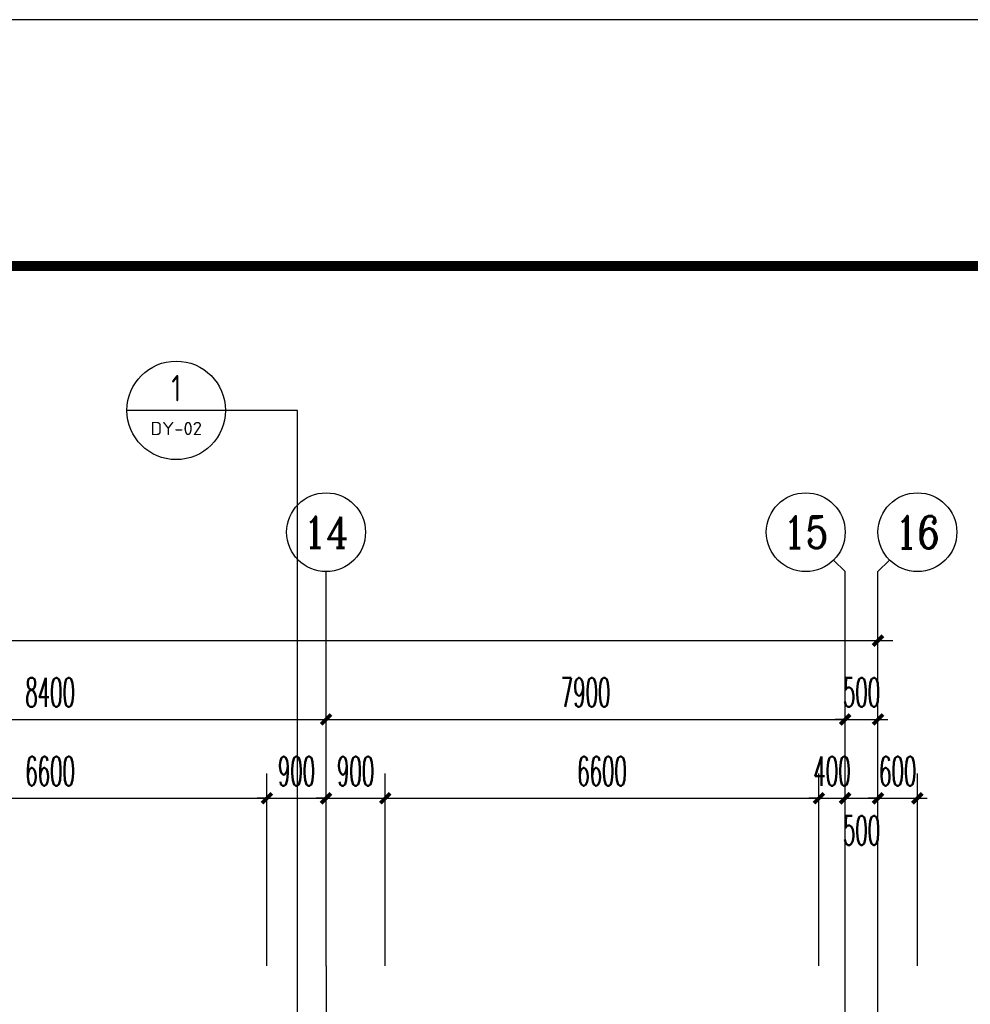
# Model space of a CAD drawing. Extents: x 1779708 to 7299578, y -1121471 to 88434.
# Tile 239 of 256: x 4385604 to 4400072, y -921429 to -906442. Entities that reach past the tile are written whole.
import ezdxf
from ezdxf.enums import TextEntityAlignment as Align

# ---------------------------------------------------------------- set-up
doc = ezdxf.new("R2010")
doc.units = 0
doc.header["$LTSCALE"] = 1000
doc.header["$MEASUREMENT"] = 0
doc.linetypes.add('DOTE', pattern=[2.42, 2, -0.2, 0.02, -0.2])
doc.layers.get('0').update_dxf_attribs({"linetype": 'CONTINUOUS'})
doc.layers.get('Defpoints').update_dxf_attribs({"linetype": 'CONTINUOUS'})
for name, color, linetype in [('AXIS', 3, 'CONTINUOUS'), ('AXIS_TEXT', 7, 'CONTINUOUS'), ('DIM_IDEN', 3, 'CONTINUOUS'), ('DOTE', 1, 'DOTE'), ('PUB_DIM', 3, 'CONTINUOUS'), ('PUB_TEXT', 7, 'CONTINUOUS'), ('PUB_TITLE', 4, 'CONTINUOUS'), ('修改', 6, 'CONTINUOUS'), ('室外构件', 4, 'CONTINUOUS')]:
    doc.layers.add(name, color=color, linetype=linetype)
doc.styles.add('_TCH_AXIS', font='COMPLEX', dxfattribs={"bigfont": 'GBCBIG'})
doc.styles.add('_TCH_DIM_T3', font='SIMPLEX.shx', dxfattribs={"width": 0.494118, "bigfont": 'GBCBIG.shx'})
doc.styles.add('COMPLEX', font='COMPLEX')
doc.styles.get("Standard").update_dxf_attribs({"font": 'GBENOR', "bigfont": 'GBCBIG'})
doc.dimstyles.new('_TCH_ARCH&&150', dxfattribs={"dimtxt": 446.25, "dimasz": 150, "dimexe": 375, "dimexo": 450, "dimgap": 189.375, "dimtad": 1, "dimdec": 0, "dimzin": 0, "dimdsep": 46, "dimtxsty": '_TCH_DIM_T3', "dimblk": 'ARCHTICK', "dimcen": 0.09, "dimdle": 225, "dimclrt": 7, "dimazin": 2, "dimtfac": 1, "dimtdec": 0, "dimtix": 1, "dimtmove": 2, "dimatfit": 3, "dimfxl": 250, "dimtolj": 1, "dimtzin": 0, "dimarcsym": 0})

# ---------------------------------------------------------------- blocks, each defined once
blk = doc.blocks.new('_AXISO')
blk.add_circle((0, 0), 0.5)
at = {"layer": 'AXIS_TEXT', "style": 'COMPLEX', "width": 1.041667}
blk.add_attdef('A', text='', height=0.56, dxfattribs=at).set_placement((-0.25, -0.28), (0.25, -0.28), align=Align.FIT)
blk = doc.blocks.new('_ArchTick')
at = {"color": 0, "linetype": 'ByBlock', "const_width": 0.4}
blk.add_lwpolyline([(-0.5, -0.5), (0.5, 0.5)], dxfattribs=at)
blk = doc.blocks.new('*D6806')
at = {"layer": 'AXIS', "color": 0, "lineweight": -2, "transparency": 16777216}
for p, q in [((9200, 149650), (9200, 154525)), ((84800, 149650), (84800, 154525)), ((8975, 154150), (85025, 154150))]:
    blk.add_line(p, q, dxfattribs=at)
at = {"layer": 'Defpoints', "color": 0, "transparency": 16777216}
for p in [(84800, 154150), (9200, 149200), (84800, 149200)]:
    blk.add_point(p, dxfattribs=at)
at = {"layer": 'AXIS', "color": 0, "lineweight": -2, "transparency": 16777216, "xscale": 150, "yscale": 150, "zscale": 150, "rotation": 180}
blk.add_blockref('_ArchTick', (9200, 154150), dxfattribs=at)
at = {"layer": 'AXIS', "color": 0, "lineweight": -2, "transparency": 16777216, "xscale": 150, "yscale": 150, "zscale": 150}
blk.add_blockref('_ArchTick', (84800, 154150), dxfattribs=at)
at = {"layer": 'AXIS', "color": 7, "transparency": 16777216, "insert": (47000, 154563), "char_height": 446.2, "attachment_point": 5, "style": '_TCH_DIM_T3'}
blk.add_mtext('\\A1;75600', dxfattribs=at)
blk = doc.blocks.new('*D6819')
at = {"layer": 'AXIS', "color": 0, "lineweight": -2, "transparency": 16777216}
for p, q in [((68000, 149650), (68000, 153325)), ((76400, 149650), (76400, 153325)), ((67775, 152950), (76625, 152950))]:
    blk.add_line(p, q, dxfattribs=at)
at = {"layer": 'Defpoints', "color": 0, "transparency": 16777216}
for p in [(76400, 152950), (68000, 149200), (76400, 149200)]:
    blk.add_point(p, dxfattribs=at)
at = {"layer": 'AXIS', "color": 0, "lineweight": -2, "transparency": 16777216, "xscale": 150, "yscale": 150, "zscale": 150, "rotation": 180}
blk.add_blockref('_ArchTick', (68000, 152950), dxfattribs=at)
at = {"layer": 'AXIS', "color": 0, "lineweight": -2, "transparency": 16777216, "xscale": 150, "yscale": 150, "zscale": 150}
blk.add_blockref('_ArchTick', (76400, 152950), dxfattribs=at)
at = {"layer": 'AXIS', "color": 7, "transparency": 16777216, "insert": (72200, 153363), "char_height": 446.2, "attachment_point": 5, "style": '_TCH_DIM_T3'}
blk.add_mtext('\\A1;8400', dxfattribs=at)
blk = doc.blocks.new('*D6820')
at = {"layer": 'AXIS', "color": 0, "lineweight": -2, "transparency": 16777216}
for p, q in [((76400, 149650), (76400, 153325)), ((84300, 149650), (84300, 153325)), ((76175, 152950), (84525, 152950))]:
    blk.add_line(p, q, dxfattribs=at)
at = {"layer": 'Defpoints', "color": 0, "transparency": 16777216}
for p in [(84300, 152950), (76400, 149200), (84300, 149200)]:
    blk.add_point(p, dxfattribs=at)
at = {"layer": 'AXIS', "color": 0, "lineweight": -2, "transparency": 16777216, "xscale": 150, "yscale": 150, "zscale": 150, "rotation": 180}
blk.add_blockref('_ArchTick', (76400, 152950), dxfattribs=at)
at = {"layer": 'AXIS', "color": 0, "lineweight": -2, "transparency": 16777216, "xscale": 150, "yscale": 150, "zscale": 150}
blk.add_blockref('_ArchTick', (84300, 152950), dxfattribs=at)
at = {"layer": 'AXIS', "color": 7, "transparency": 16777216, "insert": (80350, 153363), "char_height": 446.2, "attachment_point": 5, "style": '_TCH_DIM_T3'}
blk.add_mtext('\\A1;7900', dxfattribs=at)
blk = doc.blocks.new('*D6821')
at = {"layer": 'AXIS', "color": 0, "lineweight": -2, "transparency": 16777216}
for p, q in [((84300, 149650), (84300, 153325)), ((84800, 149650), (84800, 153325)), ((84300, 152950), (84150, 152950)), ((84300, 152950), (84800, 152950)), ((84800, 152950), (84950, 152950))]:
    blk.add_line(p, q, dxfattribs=at)
at = {"layer": 'Defpoints', "color": 0, "transparency": 16777216}
for p in [(84800, 152950), (84300, 149200), (84800, 149200)]:
    blk.add_point(p, dxfattribs=at)
at = {"layer": 'AXIS', "color": 0, "lineweight": -2, "transparency": 16777216, "xscale": 150, "yscale": 150, "zscale": 150}
blk.add_blockref('_ArchTick', (84300, 152950), dxfattribs=at)
at = {"layer": 'AXIS', "color": 0, "lineweight": -2, "transparency": 16777216, "xscale": 150, "yscale": 150, "zscale": 150, "rotation": 180}
blk.add_blockref('_ArchTick', (84800, 152950), dxfattribs=at)
at = {"layer": 'AXIS', "color": 7, "transparency": 16777216, "insert": (84550, 153363), "char_height": 446.2, "attachment_point": 5, "style": '_TCH_DIM_T3'}
blk.add_mtext('\\A1;500', dxfattribs=at)
blk = doc.blocks.new('A$C36B43F05')
at = {"layer": 'PUB_TITLE'}
blk.add_lwpolyline([(0, 0), (126150, 0), (126150, 178350), (0, 178350)], close=True, dxfattribs=at)
at = {"layer": 'PUB_TITLE', "const_width": 150}
blk.add_lwpolyline([(1500, 1500), (124650, 1500), (124650, 174600), (1500, 174600)], close=True, dxfattribs=at)
blk = doc.blocks.new('*D4635')
at = {"layer": 'Defpoints', "color": 0, "transparency": 16777216}
for p in [(4399267, -918293), (4398667, -921293), (4399267, -921293)]:
    blk.add_point(p, dxfattribs=at)
at = {"layer": 'PUB_DIM', "color": 0, "lineweight": -2, "transparency": 16777216}
for p, q in [((4398667, -920843), (4398667, -917918)), ((4399267, -920843), (4399267, -917918)), ((4398667, -918293), (4398517, -918293)), ((4398667, -918293), (4399267, -918293)), ((4399267, -918293), (4399417, -918293))]:
    blk.add_line(p, q, dxfattribs=at)
at = {"layer": 'PUB_DIM', "color": 0, "lineweight": -2, "transparency": 16777216, "xscale": 150, "yscale": 150, "zscale": 150}
blk.add_blockref('_ArchTick', (4398667, -918293), dxfattribs=at)
at = {"layer": 'PUB_DIM', "color": 0, "lineweight": -2, "transparency": 16777216, "xscale": 150, "yscale": 150, "zscale": 150, "rotation": 180}
blk.add_blockref('_ArchTick', (4399267, -918293), dxfattribs=at)
at = {"layer": 'PUB_DIM', "color": 7, "transparency": 16777216, "insert": (4398967, -917881), "char_height": 446.2, "attachment_point": 5, "style": '_TCH_DIM_T3'}
blk.add_mtext('\\A1;600', dxfattribs=at)
blk = doc.blocks.new('*D4636')
at = {"layer": 'Defpoints', "color": 0, "transparency": 16777216}
for p in [(4398667, -918293), (4398167, -921293), (4398667, -921293)]:
    blk.add_point(p, dxfattribs=at)
at = {"layer": 'PUB_DIM', "color": 0, "lineweight": -2, "transparency": 16777216}
for p, q in [((4398167, -920843), (4398167, -917918)), ((4398667, -920843), (4398667, -917918)), ((4397942, -918293), (4398892, -918293))]:
    blk.add_line(p, q, dxfattribs=at)
at = {"layer": 'PUB_DIM', "color": 0, "lineweight": -2, "transparency": 16777216, "xscale": 150, "yscale": 150, "zscale": 150, "rotation": 180}
blk.add_blockref('_ArchTick', (4398167, -918293), dxfattribs=at)
at = {"layer": 'PUB_DIM', "color": 0, "lineweight": -2, "transparency": 16777216, "xscale": 150, "yscale": 150, "zscale": 150}
blk.add_blockref('_ArchTick', (4398667, -918293), dxfattribs=at)
at = {"layer": 'PUB_DIM', "color": 7, "transparency": 16777216, "insert": (4398417, -918781), "char_height": 446.2, "attachment_point": 5, "style": '_TCH_DIM_T3'}
blk.add_mtext('\\A1;500', dxfattribs=at)
blk = doc.blocks.new('*D4637')
at = {"layer": 'Defpoints', "color": 0, "transparency": 16777216}
for p in [(4398167, -918293), (4397767, -921293), (4398167, -921293)]:
    blk.add_point(p, dxfattribs=at)
at = {"layer": 'PUB_DIM', "color": 0, "lineweight": -2, "transparency": 16777216}
for p, q in [((4397767, -920843), (4397767, -917918)), ((4398167, -920843), (4398167, -917918)), ((4397767, -918293), (4397617, -918293)), ((4397767, -918293), (4398167, -918293)), ((4398167, -918293), (4398317, -918293))]:
    blk.add_line(p, q, dxfattribs=at)
at = {"layer": 'PUB_DIM', "color": 0, "lineweight": -2, "transparency": 16777216, "xscale": 150, "yscale": 150, "zscale": 150}
blk.add_blockref('_ArchTick', (4397767, -918293), dxfattribs=at)
at = {"layer": 'PUB_DIM', "color": 0, "lineweight": -2, "transparency": 16777216, "xscale": 150, "yscale": 150, "zscale": 150, "rotation": 180}
blk.add_blockref('_ArchTick', (4398167, -918293), dxfattribs=at)
at = {"layer": 'PUB_DIM', "color": 7, "transparency": 16777216, "insert": (4397967, -917881), "char_height": 446.2, "attachment_point": 5, "style": '_TCH_DIM_T3'}
blk.add_mtext('\\A1;400', dxfattribs=at)
blk = doc.blocks.new('*D4638')
at = {"layer": 'Defpoints', "color": 0, "transparency": 16777216}
for p in [(4397767, -918293), (4391167, -921293), (4397767, -921293)]:
    blk.add_point(p, dxfattribs=at)
at = {"layer": 'PUB_DIM', "color": 0, "lineweight": -2, "transparency": 16777216}
for p, q in [((4391167, -920843), (4391167, -917918)), ((4397767, -920843), (4397767, -917918)), ((4390942, -918293), (4397992, -918293))]:
    blk.add_line(p, q, dxfattribs=at)
at = {"layer": 'PUB_DIM', "color": 0, "lineweight": -2, "transparency": 16777216, "xscale": 150, "yscale": 150, "zscale": 150, "rotation": 180}
blk.add_blockref('_ArchTick', (4391167, -918293), dxfattribs=at)
at = {"layer": 'PUB_DIM', "color": 0, "lineweight": -2, "transparency": 16777216, "xscale": 150, "yscale": 150, "zscale": 150}
blk.add_blockref('_ArchTick', (4397767, -918293), dxfattribs=at)
at = {"layer": 'PUB_DIM', "color": 7, "transparency": 16777216, "insert": (4394467, -917881), "char_height": 446.2, "attachment_point": 5, "style": '_TCH_DIM_T3'}
blk.add_mtext('\\A1;6600', dxfattribs=at)
blk = doc.blocks.new('*D4639')
at = {"layer": 'Defpoints', "color": 0, "transparency": 16777216}
for p in [(4391167, -918293), (4390267, -921293), (4391167, -921293)]:
    blk.add_point(p, dxfattribs=at)
at = {"layer": 'PUB_DIM', "color": 0, "lineweight": -2, "transparency": 16777216}
for p, q in [((4390267, -920843), (4390267, -917918)), ((4391167, -920843), (4391167, -917918)), ((4390267, -918293), (4390117, -918293)), ((4390267, -918293), (4391167, -918293)), ((4391167, -918293), (4391317, -918293))]:
    blk.add_line(p, q, dxfattribs=at)
at = {"layer": 'PUB_DIM', "color": 0, "lineweight": -2, "transparency": 16777216, "xscale": 150, "yscale": 150, "zscale": 150}
blk.add_blockref('_ArchTick', (4390267, -918293), dxfattribs=at)
at = {"layer": 'PUB_DIM', "color": 0, "lineweight": -2, "transparency": 16777216, "xscale": 150, "yscale": 150, "zscale": 150, "rotation": 180}
blk.add_blockref('_ArchTick', (4391167, -918293), dxfattribs=at)
at = {"layer": 'PUB_DIM', "color": 7, "transparency": 16777216, "insert": (4390717, -917881), "char_height": 446.2, "attachment_point": 5, "style": '_TCH_DIM_T3'}
blk.add_mtext('\\A1;900', dxfattribs=at)
blk = doc.blocks.new('*D4640')
at = {"layer": 'Defpoints', "color": 0, "transparency": 16777216}
for p in [(4390267, -918293), (4389367, -921293), (4390267, -921293)]:
    blk.add_point(p, dxfattribs=at)
at = {"layer": 'PUB_DIM', "color": 0, "lineweight": -2, "transparency": 16777216}
for p, q in [((4389367, -920843), (4389367, -917918)), ((4390267, -920843), (4390267, -917918)), ((4389367, -918293), (4389217, -918293)), ((4389367, -918293), (4390267, -918293)), ((4390267, -918293), (4390417, -918293))]:
    blk.add_line(p, q, dxfattribs=at)
at = {"layer": 'PUB_DIM', "color": 0, "lineweight": -2, "transparency": 16777216, "xscale": 150, "yscale": 150, "zscale": 150}
blk.add_blockref('_ArchTick', (4389367, -918293), dxfattribs=at)
at = {"layer": 'PUB_DIM', "color": 0, "lineweight": -2, "transparency": 16777216, "xscale": 150, "yscale": 150, "zscale": 150, "rotation": 180}
blk.add_blockref('_ArchTick', (4390267, -918293), dxfattribs=at)
at = {"layer": 'PUB_DIM', "color": 7, "transparency": 16777216, "insert": (4389817, -917881), "char_height": 446.2, "attachment_point": 5, "style": '_TCH_DIM_T3'}
blk.add_mtext('\\A1;900', dxfattribs=at)
blk = doc.blocks.new('*D4641')
at = {"layer": 'Defpoints', "color": 0, "transparency": 16777216}
for p in [(4389367, -918293), (4382767, -921293), (4389367, -921293)]:
    blk.add_point(p, dxfattribs=at)
at = {"layer": 'PUB_DIM', "color": 0, "lineweight": -2, "transparency": 16777216}
for p, q in [((4382767, -920843), (4382767, -917918)), ((4389367, -920843), (4389367, -917918)), ((4382542, -918293), (4389592, -918293))]:
    blk.add_line(p, q, dxfattribs=at)
at = {"layer": 'PUB_DIM', "color": 0, "lineweight": -2, "transparency": 16777216, "xscale": 150, "yscale": 150, "zscale": 150, "rotation": 180}
blk.add_blockref('_ArchTick', (4382767, -918293), dxfattribs=at)
at = {"layer": 'PUB_DIM', "color": 0, "lineweight": -2, "transparency": 16777216, "xscale": 150, "yscale": 150, "zscale": 150}
blk.add_blockref('_ArchTick', (4389367, -918293), dxfattribs=at)
at = {"layer": 'PUB_DIM', "color": 7, "transparency": 16777216, "insert": (4386067, -917881), "char_height": 446.2, "attachment_point": 5, "style": '_TCH_DIM_T3'}
blk.add_mtext('\\A1;6600', dxfattribs=at)
blk = doc.blocks.new('A$C159220C3')
at = {"layer": 'AXIS'}
for p, q in [((84124.3, 155375.7), (84300, 155200)), ((84975.7, 155375.7), (84800, 155200)), ((76400, 149200), (76400, 155200)), ((84300, 149200), (84300, 155200)), ((84800, 149200), (84800, 155200))]:
    blk.add_line(p, q, dxfattribs=at)
at = {"layer": 'DOTE'}
for p, q in [((76400, 149200), (76400, 7200)), ((84300, 7200), (84300, 149200)), ((84800, 7200), (84800, 149200))]:
    blk.add_line(p, q, dxfattribs=at)
at = {"layer": 'AXIS'}
ref = blk.add_blockref('_AXISO', (76400, 155800), dxfattribs=dict(at, xscale=1200, yscale=1200, zscale=1200))
ref.add_attrib('A', '14', dxfattribs={"layer": 'AXIS_TEXT', "height": 471.11, "style": '_TCH_AXIS'}).set_placement((76052.3, 155564.4), (76747.7, 155564.4), align=Align.FIT)
ref = blk.add_blockref('_AXISO', (83700, 155800), dxfattribs=dict(at, xscale=1200, yscale=1200, zscale=1200))
ref.add_attrib('A', '15', dxfattribs={"layer": 'AXIS_TEXT', "height": 481.71, "style": '_TCH_AXIS', "width": 1.034483}).set_placement((83355.9, 155559.1), (84044.1, 155559.1), align=Align.FIT)
ref = blk.add_blockref('_AXISO', (85400, 155800), dxfattribs=dict(at, xscale=1200, yscale=1200, zscale=1200))
ref.add_attrib('A', '16', dxfattribs={"layer": 'AXIS_TEXT', "height": 492.67, "style": '_TCH_AXIS'}).set_placement((85059.8, 155553.7), (85740.2, 155553.7), align=Align.FIT)
for p1, p2, distance, picture, middle in [((9200, 149200), (84800, 149200), 4950, '*D6806', (47000, 154562.5)), ((68000, 149200), (76400, 149200), 3750, '*D6819', (72200, 153362.5)), ((76400, 149200), (84300, 149200), 3750, '*D6820', (80350, 153362.5)), ((84300, 149200), (84800, 149200), 3750, '*D6821', (84550, 153362.5))]:
    dim = blk.add_aligned_dim(p1=p1, p2=p2, distance=distance, dimstyle='_TCH_ARCH&&150', dxfattribs=at)
    dim.commit()
    dim.dimension.update_dxf_attribs({"geometry": picture, "text_midpoint": middle})

msp = doc.modelspace()

# ---------------------------------------------------------------- linework, layer by layer
at = {"layer": 'DIM_IDEN'}
for p, q in [((4388736.9, -912388.6), (4387236.9, -912388.6)), ((4389834.5, -912388.6), (4388736.9, -912388.6)), ((4389834.5, -923198.5), (4389834.5, -912388.6))]:
    msp.add_line(p, q, dxfattribs=at)
msp.add_circle((4387986.9, -912388.6), 750, dxfattribs=at)

# ---------------------------------------------------------------- block references
at = {"layer": '修改'}
msp.add_blockref('A$C36B43F05', (4300234.8, -1084792.1), dxfattribs=at)
at = {"layer": '室外构件'}
msp.add_blockref('A$C159220C3', (4313867.1, -1070043.3), dxfattribs=at)

# ---------------------------------------------------------------- texts
at = {"layer": 'PUB_TEXT', "color": 7}
for s, height, width, p, p2 in [('1', 403.5, 0.995924, (4387912.8, -912251.5), (4388060.9, -912251.5)), ('DY-02', 201.87, 1.026321, (4387595.5, -912765.6), (4388378.3, -912765.6))]:
    msp.add_text(s, height=height, dxfattribs=dict(at, width=width)).set_placement(p, p2, align=Align.FIT)

# ---------------------------------------------------------------- dimensions: what is measured, and where the dimension line sits
at = {"layer": 'PUB_DIM'}
for p1, p2, picture, middle in [((4382767.1, -921293.3), (4389367.1, -921293.3), '*D4641', (4386067.1, -917880.8)), ((4389367.1, -921293.3), (4390267.1, -921293.3), '*D4640', (4389817.1, -917880.8)), ((4390267.1, -921293.3), (4391167.1, -921293.3), '*D4639', (4390717.1, -917880.8)), ((4391167.1, -921293.3), (4397767.1, -921293.3), '*D4638', (4394467.1, -917880.8)), ((4397767.1, -921293.3), (4398167.1, -921293.3), '*D4637', (4397967.1, -917880.8)), ((4398667.1, -921293.3), (4399267.1, -921293.3), '*D4635', (4398967.1, -917880.8))]:
    dim = msp.add_aligned_dim(p1=p1, p2=p2, distance=3000, dimstyle='_TCH_ARCH&&150', dxfattribs=at)
    dim.commit()
    dim.dimension.update_dxf_attribs({"geometry": picture, "text_midpoint": middle})
dim = msp.add_linear_dim(base=(4398667.1, -918293.3), p1=(4398167.1, -921293.3), p2=(4398667.1, -921293.3), angle=0, dimstyle='_TCH_ARCH&&150', dxfattribs=at)
dim.commit()
dim.dimension.update_dxf_attribs({"geometry": '*D4636', "text_midpoint": (4398417.1, -918780.8), "dimtype": 161})

doc.saveas('drawing.dxf')
